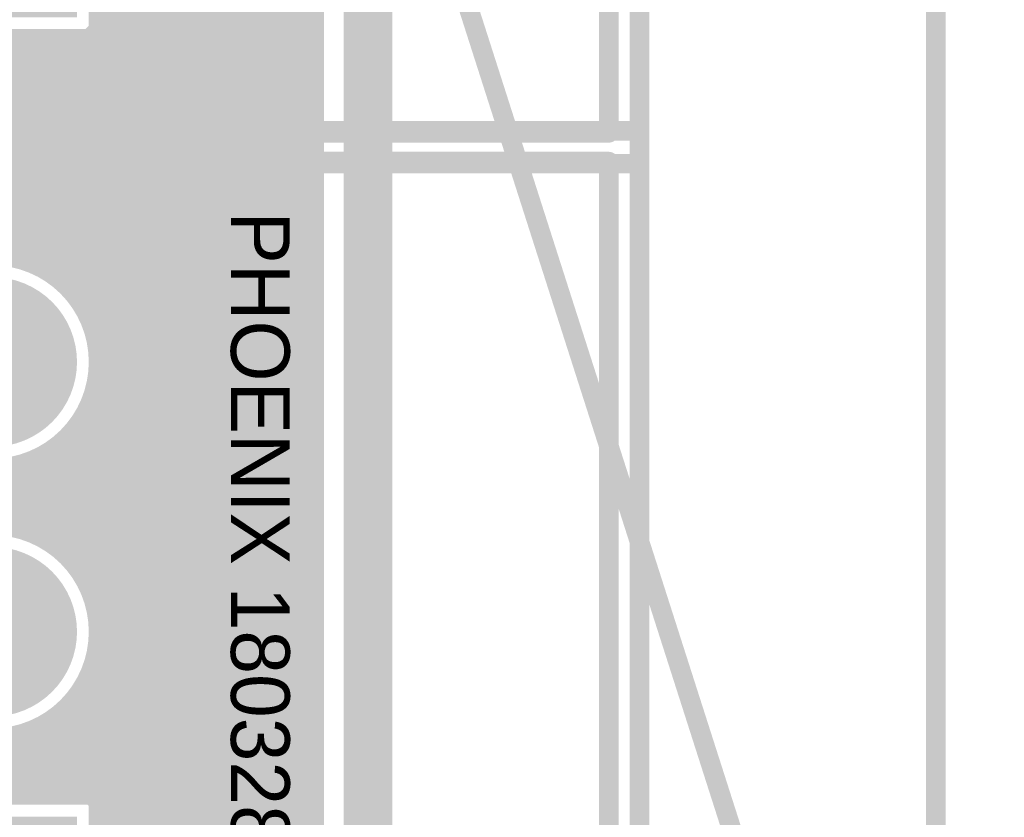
# Model space of a CAD drawing. Extents: x 7.17 to 14.1, y 4 to 11.75.
# Tile 186 of 189: x 12.11 to 12.61, y 8.01 to 8.42. Entities that reach past the tile are written whole.
import ezdxf

# ---------------------------------------------------------------- set-up
doc = ezdxf.new("R2010")
doc.units = 0
doc.layers.get('0').update_dxf_attribs({"linetype": 'CONTINUOUS'})
for name, color, linetype in [('BOTTOMLAYER', 5, 'CONTINUOUS'), ('BOTTOMSOLDER', 6, 'CONTINUOUS'), ('KEEPOUTLAYER', 6, 'CONTINUOUS'), ('MECHANICAL1', 6, 'CONTINUOUS'), ('MECHANICAL2', 216, 'CONTINUOUS'), ('MECHANICAL3', 76, 'CONTINUOUS'), ('MECHANICAL5', 56, 'CONTINUOUS'), ('MULTILAYER', 9, 'CONTINUOUS'), ('TOPOVERLAY', 2, 'CONTINUOUS'), ('TOPSOLDER', 216, 'CONTINUOUS')]:
    doc.layers.add(name, color=color, linetype=linetype)

# ---------------------------------------------------------------- blocks, each defined once
blk = doc.blocks.new('CONN_PHOENIX_1803280_3_18')
at = {"layer": 'BOTTOMSOLDER', "const_width": 0.04337}
for points in [[(0.11611, 0, 1), (0.15948, 0, 1)], [(0.253906, 0, 1), (0.297276, 0, 1)]]:
    blk.add_lwpolyline(points, format="xyb", close=True, dxfattribs=at)
at = {"layer": 'BOTTOMSOLDER'}
blk.add_solid([(-0.04337, -0.04337), (0.04337, -0.04337), (-0.04337, 0.04337), (0.04337, 0.04337)], dxfattribs=at)
at = {"layer": 'MECHANICAL1', "const_width": 0.01}
for points in [[(-0.102362, 0.047244), (-0.102362, -0.314961)], [(-0.102362, 0.047244), (0, 0.047244)], [(0, 0.047244), (0.377953, 0.047244)], [(0.377953, 0.047244), (0.377953, -0.314961)], [(-0.102362, -0.314961), (0, -0.314961)], [(0, -0.314961), (0.377953, -0.314961)]]:
    blk.add_lwpolyline(points, dxfattribs=at)
at = {"layer": 'MECHANICAL1', "const_width": 0.005}
for points in [[(-0.104862, 0.047244, 1), (-0.099862, 0.047244, 1)], [(-0.104862, 0.047244, 1), (-0.099862, 0.047244, 1)], [(-0.0025, 0.047244, 1), (0.0025, 0.047244, 1)], [(-0.0025, 0.047244, 1), (0.0025, 0.047244, 1)], [(0.375453, 0.047244, 1), (0.380453, 0.047244, 1)], [(0.375453, 0.047244, 1), (0.380453, 0.047244, 1)], [(-0.104862, -0.314961, 1), (-0.099862, -0.314961, 1)], [(-0.104862, -0.314961, 1), (-0.099862, -0.314961, 1)], [(-0.0025, -0.314961, 1), (0.0025, -0.314961, 1)], [(-0.0025, -0.314961, 1), (0.0025, -0.314961, 1)], [(0.375453, -0.314961, 1), (0.380453, -0.314961, 1)], [(0.375453, -0.314961, 1), (0.380453, -0.314961, 1)]]:
    blk.add_lwpolyline(points, format="xyb", close=True, dxfattribs=at)
at = {"layer": 'MULTILAYER', "const_width": 0.03937}
for points in [[(0.11811, 0, 1), (0.15748, 0, 1)], [(0.255906, 0, 1), (0.295276, 0, 1)]]:
    blk.add_lwpolyline(points, format="xyb", close=True, dxfattribs=at)
at = {"layer": 'MULTILAYER'}
blk.add_solid([(-0.03937, -0.03937), (0.03937, -0.03937), (-0.03937, 0.03937), (0.03937, 0.03937)], dxfattribs=at)
at = {"layer": 'TOPOVERLAY', "const_width": 0.01}
for points in [[(-0.11811, 0.062992), (-0.11811, -0.287402)], [(-0.11811, 0.062992), (0.358268, 0.062992)], [(0.358268, 0.062992), (0.389764, 0.062992)], [(0.389764, 0.062992), (0.393701, 0.062992)], [(0.393701, 0.062992), (0.393701, 0.019685)], [(0.393701, 0.019685), (0.393701, -0.330709)], [(-0.11811, -0.287402), (-0.11811, -0.330709)], [(-0.11811, -0.330709), (-0.114173, -0.330709)], [(-0.114173, -0.330709), (-0.082677, -0.330709)], [(-0.082677, -0.330709), (0.393701, -0.330709)]]:
    blk.add_lwpolyline(points, dxfattribs=at)
at = {"layer": 'TOPOVERLAY', "const_width": 0.005}
for points in [[(-0.12061, 0.062992, 1), (-0.11561, 0.062992, 1)], [(-0.12061, 0.062992, 1), (-0.11561, 0.062992, 1)], [(0.355768, 0.062992, 1), (0.360768, 0.062992, 1)], [(0.355768, 0.062992, 1), (0.360768, 0.062992, 1)], [(0.387264, 0.062992, 1), (0.392264, 0.062992, 1)], [(0.387264, 0.062992, 1), (0.392264, 0.062992, 1)], [(0.391201, 0.062992, 1), (0.396201, 0.062992, 1)], [(0.391201, 0.062992, 1), (0.396201, 0.062992, 1)], [(0.391201, 0.019685, 1), (0.396201, 0.019685, 1)], [(0.391201, 0.019685, 1), (0.396201, 0.019685, 1)], [(-0.12061, -0.287402, 1), (-0.11561, -0.287402, 1)], [(-0.12061, -0.287402, 1), (-0.11561, -0.287402, 1)], [(-0.12061, -0.330709, 1), (-0.11561, -0.330709, 1)], [(-0.12061, -0.330709, 1), (-0.11561, -0.330709, 1)], [(-0.116673, -0.330709, 1), (-0.111673, -0.330709, 1)], [(-0.116673, -0.330709, 1), (-0.111673, -0.330709, 1)], [(-0.085177, -0.330709, 1), (-0.080177, -0.330709, 1)], [(-0.085177, -0.330709, 1), (-0.080177, -0.330709, 1)], [(0.391201, -0.330709, 1), (0.396201, -0.330709, 1)], [(0.391201, -0.330709, 1), (0.396201, -0.330709, 1)]]:
    blk.add_lwpolyline(points, format="xyb", close=True, dxfattribs=at)
at = {"layer": 'TOPSOLDER', "const_width": 0.04337}
for points in [[(0.11611, 0, 1), (0.15948, 0, 1)], [(0.253906, 0, 1), (0.297276, 0, 1)]]:
    blk.add_lwpolyline(points, format="xyb", close=True, dxfattribs=at)
at = {"layer": 'TOPSOLDER'}
blk.add_solid([(-0.04337, -0.04337), (0.04337, -0.04337), (-0.04337, 0.04337), (0.04337, 0.04337)], dxfattribs=at)
blk = doc.blocks.new('CONN_PHOENIX_1803280_3_19')
at = {"layer": 'BOTTOMSOLDER', "const_width": 0.04337}
for points in [[(0.11611, 0, 1), (0.15948, 0, 1)], [(0.253906, 0, 1), (0.297276, 0, 1)]]:
    blk.add_lwpolyline(points, format="xyb", close=True, dxfattribs=at)
at = {"layer": 'BOTTOMSOLDER'}
blk.add_solid([(-0.04337, -0.04337), (0.04337, -0.04337), (-0.04337, 0.04337), (0.04337, 0.04337)], dxfattribs=at)
at = {"layer": 'MECHANICAL1', "const_width": 0.01}
for points in [[(-0.102362, 0.047244), (0, 0.047244)], [(-0.102362, 0.047244), (-0.102362, -0.314961)], [(0, 0.047244), (0.377953, 0.047244)], [(0.377953, 0.047244), (0.377953, -0.314961)], [(-0.102362, -0.314961), (0, -0.314961)], [(0, -0.314961), (0.377953, -0.314961)]]:
    blk.add_lwpolyline(points, dxfattribs=at)
at = {"layer": 'MECHANICAL1', "const_width": 0.005}
for points in [[(-0.104862, 0.047244, 1), (-0.099862, 0.047244, 1)], [(-0.104862, 0.047244, 1), (-0.099862, 0.047244, 1)], [(-0.0025, 0.047244, 1), (0.0025, 0.047244, 1)], [(-0.0025, 0.047244, 1), (0.0025, 0.047244, 1)], [(0.375453, 0.047244, 1), (0.380453, 0.047244, 1)], [(0.375453, 0.047244, 1), (0.380453, 0.047244, 1)], [(-0.104862, -0.314961, 1), (-0.099862, -0.314961, 1)], [(-0.104862, -0.314961, 1), (-0.099862, -0.314961, 1)], [(-0.0025, -0.314961, 1), (0.0025, -0.314961, 1)], [(-0.0025, -0.314961, 1), (0.0025, -0.314961, 1)], [(0.375453, -0.314961, 1), (0.380453, -0.314961, 1)], [(0.375453, -0.314961, 1), (0.380453, -0.314961, 1)]]:
    blk.add_lwpolyline(points, format="xyb", close=True, dxfattribs=at)
at = {"layer": 'MULTILAYER', "const_width": 0.03937}
for points in [[(0.11811, 0, 1), (0.15748, 0, 1)], [(0.255906, 0, 1), (0.295276, 0, 1)]]:
    blk.add_lwpolyline(points, format="xyb", close=True, dxfattribs=at)
at = {"layer": 'MULTILAYER'}
blk.add_solid([(-0.03937, -0.03937), (0.03937, -0.03937), (-0.03937, 0.03937), (0.03937, 0.03937)], dxfattribs=at)
at = {"layer": 'TOPOVERLAY', "const_width": 0.01}
for points in [[(-0.11811, 0.062992), (0.358268, 0.062992)], [(-0.11811, 0.062992), (-0.11811, -0.287402)], [(0.358268, 0.062992), (0.389764, 0.062992)], [(0.389764, 0.062992), (0.393701, 0.062992)], [(0.393701, 0.062992), (0.393701, 0.019685)], [(0.393701, 0.019685), (0.393701, -0.330709)], [(-0.11811, -0.287402), (-0.11811, -0.330709)], [(-0.11811, -0.330709), (-0.114173, -0.330709)], [(-0.114173, -0.330709), (-0.082677, -0.330709)], [(-0.082677, -0.330709), (0.393701, -0.330709)]]:
    blk.add_lwpolyline(points, dxfattribs=at)
at = {"layer": 'TOPOVERLAY', "const_width": 0.005}
for points in [[(-0.12061, 0.062992, 1), (-0.11561, 0.062992, 1)], [(-0.12061, 0.062992, 1), (-0.11561, 0.062992, 1)], [(0.355768, 0.062992, 1), (0.360768, 0.062992, 1)], [(0.355768, 0.062992, 1), (0.360768, 0.062992, 1)], [(0.387264, 0.062992, 1), (0.392264, 0.062992, 1)], [(0.387264, 0.062992, 1), (0.392264, 0.062992, 1)], [(0.391201, 0.062992, 1), (0.396201, 0.062992, 1)], [(0.391201, 0.062992, 1), (0.396201, 0.062992, 1)], [(0.391201, 0.019685, 1), (0.396201, 0.019685, 1)], [(0.391201, 0.019685, 1), (0.396201, 0.019685, 1)], [(-0.12061, -0.287402, 1), (-0.11561, -0.287402, 1)], [(-0.12061, -0.287402, 1), (-0.11561, -0.287402, 1)], [(-0.12061, -0.330709, 1), (-0.11561, -0.330709, 1)], [(-0.12061, -0.330709, 1), (-0.11561, -0.330709, 1)], [(-0.116673, -0.330709, 1), (-0.111673, -0.330709, 1)], [(-0.116673, -0.330709, 1), (-0.111673, -0.330709, 1)], [(-0.085177, -0.330709, 1), (-0.080177, -0.330709, 1)], [(-0.085177, -0.330709, 1), (-0.080177, -0.330709, 1)], [(0.391201, -0.330709, 1), (0.396201, -0.330709, 1)], [(0.391201, -0.330709, 1), (0.396201, -0.330709, 1)]]:
    blk.add_lwpolyline(points, format="xyb", close=True, dxfattribs=at)
at = {"layer": 'TOPSOLDER', "const_width": 0.04337}
for points in [[(0.11611, 0, 1), (0.15948, 0, 1)], [(0.253906, 0, 1), (0.297276, 0, 1)]]:
    blk.add_lwpolyline(points, format="xyb", close=True, dxfattribs=at)
at = {"layer": 'TOPSOLDER'}
blk.add_solid([(-0.04337, -0.04337), (0.04337, -0.04337), (-0.04337, 0.04337), (0.04337, 0.04337)], dxfattribs=at)

msp = doc.modelspace()

# ---------------------------------------------------------------- linework, layer by layer
at = {"layer": 'BOTTOMLAYER', "const_width": 0.008}
for points in [[(12.263404, 5.8465), (12.263404, 8.8285)], [(11.861884, 8.587655), (12.263404, 8.186135)], [(11.85944, 8.583027), (12.263404, 8.179063)], [(11.856389, 8.579007), (12.263404, 8.171992)], [(11.848578, 8.572676), (12.263404, 8.15785)], [(11.852771, 8.575555), (12.263404, 8.164921)], [(11.838169, 8.568943), (12.116493, 8.290619)], [(11.843755, 8.570428), (12.263404, 8.150779)], [(12.124366, 8.551448), (12.263404, 8.41241)], [(12.119675, 8.549068), (12.263404, 8.405339)], [(12.151274, 8.417739), (12.263404, 8.529869)], [(12.151274, 8.410668), (12.263404, 8.522798)], [(11.518396, 7.770719), (12.263404, 8.515727)], [(12.151274, 8.40663), (12.151274, 8.51337)], [(12.151274, 8.510397), (12.263404, 8.398268)], [(11.517577, 7.762829), (12.263404, 8.508656)], [(9.608319, 5.8465), (12.263404, 8.501585)], [(12.151274, 8.503326), (12.263404, 8.391196)], [(12.151274, 8.496255), (12.263404, 8.384125)], [(9.61539, 5.8465), (12.263404, 8.494514)], [(9.622461, 5.8465), (12.263404, 8.487443)], [(12.151274, 8.489184), (12.263404, 8.377054)], [(12.067455, 8.284422), (12.263404, 8.480372)], [(12.151274, 8.482113), (12.263404, 8.369983)], [(12.081472, 8.291368), (12.263404, 8.4733)], [(12.151274, 8.475042), (12.263404, 8.362912)], [(12.090639, 8.293464), (12.263404, 8.466229)], [(12.151274, 8.467971), (12.263404, 8.355841)], [(12.151274, 8.4609), (12.263404, 8.34877)], [(12.098206, 8.29396), (12.263404, 8.459158)], [(12.104827, 8.29351), (12.263404, 8.452087)], [(12.151274, 8.453829), (12.263404, 8.341699)], [(12.110774, 8.292386), (12.263404, 8.445016)], [(12.151274, 8.446758), (12.263404, 8.334628)], [(12.11619, 8.290731), (12.263404, 8.437945)], [(12.151274, 8.439687), (12.263404, 8.327557)], [(12.121158, 8.288628), (12.263404, 8.430874)], [(12.151274, 8.432615), (12.263404, 8.320486)], [(12.151274, 8.425544), (12.263404, 8.313414)], [(12.125732, 8.286131), (12.263404, 8.423803)], [(12.129945, 8.283273), (12.263404, 8.416732)], [(12.151274, 8.418473), (12.263404, 8.306343)], [(12.147236, 8.40663), (12.151274, 8.410668)], [(12.151274, 8.411402), (12.263404, 8.299272)], [(11.506904, 7.801654), (12.11188, 8.40663)], [(11.506904, 7.794582), (12.118951, 8.40663)], [(11.510387, 7.790995), (12.126022, 8.40663)], [(11.513439, 7.786975), (12.133094, 8.40663)], [(11.515883, 7.782348), (12.140165, 8.40663)], [(11.517614, 7.777008), (12.147236, 8.40663)], [(12.044534, 8.40663), (12.151274, 8.40663)], [(12.04998, 8.40663), (12.263404, 8.193206)], [(12.057051, 8.40663), (12.263404, 8.200277)], [(12.064122, 8.40663), (12.263404, 8.207348)], [(12.071193, 8.40663), (12.263404, 8.214419)], [(12.078264, 8.40663), (12.263404, 8.22149)], [(12.085335, 8.40663), (12.263404, 8.228561)], [(12.092406, 8.40663), (12.263404, 8.235632)], [(12.099478, 8.40663), (12.263404, 8.242703)], [(12.106549, 8.40663), (12.263404, 8.249774)], [(12.11362, 8.40663), (12.263404, 8.256846)], [(12.120691, 8.40663), (12.263404, 8.263917)], [(12.127762, 8.40663), (12.263404, 8.270988)], [(12.133815, 8.280072), (12.263404, 8.40966)], [(12.134833, 8.40663), (12.263404, 8.278059)], [(12.141904, 8.40663), (12.263404, 8.28513)], [(12.148975, 8.40663), (12.263404, 8.292201)], [(12.137352, 8.276538), (12.263404, 8.402589)], [(12.140557, 8.272671), (12.263404, 8.395518)], [(12.143418, 8.268462), (12.263404, 8.388447)], [(12.145919, 8.263891), (12.263404, 8.381376)], [(12.148025, 8.258926), (12.263404, 8.374305)], [(12.149685, 8.253515), (12.263404, 8.367234)], [(12.150815, 8.247574), (12.263404, 8.360163)], [(12.151273, 8.24096), (12.263404, 8.353092)], [(12.150788, 8.233405), (12.263404, 8.346021)], [(12.148714, 8.22426), (12.263404, 8.33895)], [(12.141889, 8.210363), (12.263404, 8.331878)], [(12.094664, 8.156067), (12.263404, 8.324807)], [(12.101698, 8.15603), (12.263404, 8.317736)], [(12.10795, 8.155211), (12.263404, 8.310665)], [(12.113612, 8.153802), (12.263404, 8.303594)], [(12.11879, 8.151909), (12.263404, 8.296523)], [(12.123551, 8.149599), (12.263404, 8.289452)], [(12.127937, 8.146913), (12.263404, 8.282381)], [(12.131972, 8.143878), (12.263404, 8.27531)], [(12.135671, 8.140505), (12.263404, 8.268239)], [(12.139038, 8.136801), (12.263404, 8.261167)], [(12.147932, 8.25918), (12.263404, 8.143708)], [(12.142068, 8.13276), (12.263404, 8.254096)], [(12.150522, 8.249519), (12.263404, 8.136637)], [(12.144748, 8.128369), (12.263404, 8.247025)], [(12.147051, 8.123601), (12.263404, 8.239954)], [(12.151262, 8.241707), (12.263404, 8.129566)], [(12.150973, 8.234926), (12.263404, 8.122495)], [(12.148937, 8.118416), (12.263404, 8.232883)], [(12.149969, 8.228859), (12.263404, 8.115424)], [(12.150338, 8.112746), (12.263404, 8.225812)], [(12.148411, 8.223345), (12.263404, 8.108353)], [(12.151146, 8.106483), (12.263404, 8.218741)], [(12.143971, 8.213643), (12.263404, 8.09421)], [(12.146393, 8.218293), (12.263404, 8.101281)], [(12.141183, 8.209361), (12.263404, 8.087139)], [(12.151168, 8.099434), (12.263404, 8.21167)], [(12.138049, 8.205423), (12.263404, 8.080068)], [(12.149997, 8.091192), (12.263404, 8.204599)], [(12.130781, 8.198549), (12.263404, 8.065926)], [(12.134581, 8.20182), (12.263404, 8.072997)], [(12.071454, 8.194236), (12.11121, 8.15448)], [(12.086447, 8.154921), (12.128131, 8.196606)], [(12.126641, 8.195618), (12.263404, 8.058855)], [(12.146409, 8.080533), (12.263404, 8.197527)], [(12.07585, 8.151396), (12.114235, 8.18978)], [(12.083583, 8.189178), (12.122712, 8.150049)], [(12.091318, 8.01837), (12.263404, 8.190456)], [(12.111945, 8.189101), (12.263404, 8.037641)], [(12.117262, 8.190855), (12.263404, 8.044713)], [(12.122145, 8.193043), (12.263404, 8.051784)], [(12.092319, 8.187514), (12.263404, 8.016428)], [(12.099654, 8.187249), (12.263404, 8.023499)], [(12.106118, 8.187856), (12.263404, 8.03057)], [(12.098389, 8.01837), (12.263404, 8.183385)], [(12.10546, 8.01837), (12.263404, 8.176314)], [(12.112531, 8.01837), (12.263404, 8.169243)], [(12.119602, 8.01837), (12.263404, 8.162172)], [(12.126673, 8.01837), (12.263404, 8.155101)], [(12.133744, 8.01837), (12.263404, 8.14803)], [(12.140815, 8.01837), (12.263404, 8.140959)], [(12.147887, 8.01837), (12.263404, 8.133888)], [(12.145158, 8.127603), (12.263404, 8.009357)], [(12.151274, 8.014687), (12.263404, 8.126817)], [(12.151274, 8.007615), (12.263404, 8.119745)], [(12.149589, 8.116101), (12.263404, 8.002286)], [(12.151274, 8.000544), (12.263404, 8.112674)], [(12.151061, 8.107558), (12.263404, 7.995215)], [(12.151274, 7.993473), (12.263404, 8.105603)], [(12.151217, 8.100331), (12.263404, 7.988144)], [(12.151274, 7.986402), (12.263404, 8.098532)], [(12.150535, 8.093942), (12.263404, 7.981073)], [(12.149232, 8.088173), (12.263404, 7.974002)], [(12.151274, 7.979331), (12.263404, 8.091461)], [(12.147429, 8.082905), (12.263404, 7.966931)], [(12.151274, 7.97226), (12.263404, 8.08439)], [(12.145198, 8.078065), (12.263404, 7.959859)], [(12.142585, 8.073607), (12.263404, 7.952788)], [(12.151274, 7.965189), (12.263404, 8.077319)], [(12.139618, 8.069504), (12.263404, 7.945717)], [(12.151274, 7.958118), (12.263404, 8.070248)], [(12.136312, 8.065738), (12.263404, 7.938646)], [(12.151274, 7.951047), (12.263404, 8.063177)], [(12.128701, 8.059207), (12.263404, 7.924504)], [(12.132674, 8.062305), (12.263404, 7.931575)], [(12.078106, 8.053233), (12.112969, 8.01837)], [(12.084247, 8.01837), (12.120167, 8.05429)], [(12.119691, 8.054075), (12.263404, 7.910362)], [(12.124381, 8.056456), (12.263404, 7.917433)], [(12.151274, 7.943976), (12.263404, 8.056105)], [(12.077175, 8.01837), (12.109507, 8.050702)], [(12.088071, 8.050339), (12.12004, 8.01837)], [(12.096023, 8.049458), (12.127111, 8.01837)], [(12.102894, 8.049659), (12.134182, 8.01837)], [(12.109027, 8.050597), (12.141253, 8.01837)], [(12.114593, 8.052102), (12.148324, 8.01837)], [(12.151274, 7.936904), (12.263404, 8.049034)], [(12.151274, 7.929833), (12.263404, 8.041963)], [(12.151274, 7.922762), (12.263404, 8.034892)], [(12.151274, 7.915691), (12.263404, 8.027821)], [(10.620231, 6.377577), (12.263404, 8.02075)], [(12.044534, 8.01837), (12.151274, 8.01837)], [(12.148324, 8.01837), (12.151274, 8.01542)], [(12.151274, 7.91163), (12.151274, 8.01837)], [(10.623688, 6.373963), (12.263404, 8.013679)], [(12.151274, 8.01542), (12.263404, 7.903291)], [(12.151274, 8.008349), (12.263404, 7.896219)], [(10.627038, 6.370242), (12.263404, 8.006608)]]:
    msp.add_lwpolyline(points, dxfattribs=at)
at = {"layer": 'BOTTOMLAYER'}
for points, const_width in [([(12.149274, 8.418473, 1), (12.153274, 8.418473, 1)], 0.004), ([(12.149274, 8.417739, 1), (12.153274, 8.417739, 1)], 0.004), ([(12.261404, 8.416732, 1), (12.265404, 8.416732, 1)], 0.004), ([(12.149274, 8.411402, 1), (12.153274, 8.411402, 1)], 0.004), ([(12.149274, 8.410668, 1), (12.153274, 8.410668, 1)], 0.004), ([(12.149274, 8.410668, 1), (12.153274, 8.410668, 1)], 0.004), ([(12.261404, 8.41241, 1), (12.265404, 8.41241, 1)], 0.004), ([(12.10988, 8.40663, 1), (12.11388, 8.40663, 1)], 0.004), ([(12.11162, 8.40663, 1), (12.11562, 8.40663, 1)], 0.004), ([(12.116951, 8.40663, 1), (12.120951, 8.40663, 1)], 0.004), ([(12.118691, 8.40663, 1), (12.122691, 8.40663, 1)], 0.004), ([(12.124023, 8.40663, 1), (12.128023, 8.40663, 1)], 0.004), ([(12.125762, 8.40663, 1), (12.129762, 8.40663, 1)], 0.004), ([(12.131094, 8.40663, 1), (12.135094, 8.40663, 1)], 0.004), ([(12.132833, 8.40663, 1), (12.136833, 8.40663, 1)], 0.004), ([(12.138165, 8.40663, 1), (12.142165, 8.40663, 1)], 0.004), ([(12.139904, 8.40663, 1), (12.143904, 8.40663, 1)], 0.004), ([(12.145236, 8.40663, 1), (12.149236, 8.40663, 1)], 0.004), ([(12.145236, 8.40663, 1), (12.149236, 8.40663, 1)], 0.004), ([(12.146975, 8.40663, 1), (12.150975, 8.40663, 1)], 0.004), ([(12.149274, 8.40663, 1), (12.153274, 8.40663, 1)], 0.004), ([(12.149274, 8.40663, 1), (12.153274, 8.40663, 1)], 0.004), ([(12.261404, 8.40966, 1), (12.265404, 8.40966, 1)], 0.004), ([(12.261404, 8.405339, 1), (12.265404, 8.405339, 1)], 0.004), ([(12.261404, 8.402589, 1), (12.265404, 8.402589, 1)], 0.004), ([(12.261404, 8.398268, 1), (12.265404, 8.398268, 1)], 0.004), ([(12.261404, 8.395518, 1), (12.265404, 8.395518, 1)], 0.004), ([(12.261404, 8.391196, 1), (12.265404, 8.391196, 1)], 0.004), ([(12.261404, 8.388447, 1), (12.265404, 8.388447, 1)], 0.004), ([(12.261404, 8.384125, 1), (12.265404, 8.384125, 1)], 0.004), ([(12.261404, 8.381376, 1), (12.265404, 8.381376, 1)], 0.004), ([(12.261404, 8.377054, 1), (12.265404, 8.377054, 1)], 0.004), ([(12.261404, 8.374305, 1), (12.265404, 8.374305, 1)], 0.004), ([(12.261404, 8.369983, 1), (12.265404, 8.369983, 1)], 0.004), ([(12.261404, 8.367234, 1), (12.265404, 8.367234, 1)], 0.004), ([(12.261404, 8.362912, 1), (12.265404, 8.362912, 1)], 0.004), ([(12.261404, 8.360163, 1), (12.265404, 8.360163, 1)], 0.004), ([(12.261404, 8.355841, 1), (12.265404, 8.355841, 1)], 0.004), ([(12.261404, 8.353092, 1), (12.265404, 8.353092, 1)], 0.004), ([(12.261404, 8.34877, 1), (12.265404, 8.34877, 1)], 0.004), ([(12.261404, 8.346021, 1), (12.265404, 8.346021, 1)], 0.004), ([(12.261404, 8.341699, 1), (12.265404, 8.341699, 1)], 0.004), ([(12.261404, 8.33895, 1), (12.265404, 8.33895, 1)], 0.004), ([(12.261404, 8.334628, 1), (12.265404, 8.334628, 1)], 0.004), ([(12.261404, 8.331878, 1), (12.265404, 8.331878, 1)], 0.004), ([(12.261404, 8.327557, 1), (12.265404, 8.327557, 1)], 0.004), ([(12.261404, 8.324807, 1), (12.265404, 8.324807, 1)], 0.004), ([(12.261404, 8.320486, 1), (12.265404, 8.320486, 1)], 0.004), ([(12.261404, 8.317736, 1), (12.265404, 8.317736, 1)], 0.004), ([(12.261404, 8.313414, 1), (12.265404, 8.313414, 1)], 0.004), ([(12.261404, 8.310665, 1), (12.265404, 8.310665, 1)], 0.004), ([(12.261404, 8.306343, 1), (12.265404, 8.306343, 1)], 0.004), ([(12.261404, 8.303594, 1), (12.265404, 8.303594, 1)], 0.004), ([(12.261404, 8.299272, 1), (12.265404, 8.299272, 1)], 0.004), ([(12.261404, 8.296523, 1), (12.265404, 8.296523, 1)], 0.004), ([(12.151274, 8.240591, 1), (12.044534, 8.240591, 1)], 0.008), ([(12.108774, 8.292386, 1), (12.112774, 8.292386, 1)], 0.004), ([(12.11419, 8.290731, 1), (12.11819, 8.290731, 1)], 0.004), ([(12.114493, 8.290619, 1), (12.118493, 8.290619, 1)], 0.004), ([(12.261404, 8.292201, 1), (12.265404, 8.292201, 1)], 0.004), ([(12.261404, 8.289452, 1), (12.265404, 8.289452, 1)], 0.004), ([(12.119158, 8.288628, 1), (12.123158, 8.288628, 1)], 0.004), ([(12.123732, 8.286131, 1), (12.127733, 8.286131, 1)], 0.004), ([(12.261404, 8.28513, 1), (12.265404, 8.28513, 1)], 0.004), ([(12.127945, 8.283273, 1), (12.131945, 8.283273, 1)], 0.004), ([(12.131815, 8.280072, 1), (12.135815, 8.280072, 1)], 0.004), ([(12.261404, 8.282381, 1), (12.265404, 8.282381, 1)], 0.004), ([(12.135352, 8.276538, 1), (12.139352, 8.276538, 1)], 0.004), ([(12.261404, 8.278059, 1), (12.265404, 8.278059, 1)], 0.004), ([(12.261404, 8.27531, 1), (12.265404, 8.27531, 1)], 0.004), ([(12.138556, 8.272671, 1), (12.142556, 8.272671, 1)], 0.004), ([(12.261404, 8.270988, 1), (12.265404, 8.270988, 1)], 0.004), ([(12.141419, 8.268462, 1), (12.145418, 8.268462, 1)], 0.004), ([(12.143919, 8.263891, 1), (12.147919, 8.263891, 1)], 0.004), ([(12.261404, 8.268239, 1), (12.265404, 8.268239, 1)], 0.004), ([(12.261404, 8.263917, 1), (12.265404, 8.263917, 1)], 0.004), ([(12.145932, 8.25918, 1), (12.149932, 8.25918, 1)], 0.004), ([(12.146026, 8.258926, 1), (12.150025, 8.258926, 1)], 0.004), ([(12.261404, 8.261167, 1), (12.265404, 8.261167, 1)], 0.004), ([(12.261404, 8.256846, 1), (12.265404, 8.256846, 1)], 0.004), ([(12.261404, 8.254096, 1), (12.265404, 8.254096, 1)], 0.004), ([(12.147685, 8.253515, 1), (12.151685, 8.253515, 1)], 0.004), ([(12.148522, 8.249519, 1), (12.152522, 8.249519, 1)], 0.004), ([(12.261404, 8.249774, 1), (12.265404, 8.249774, 1)], 0.004), ([(12.148815, 8.247574, 1), (12.152815, 8.247574, 1)], 0.004), ([(12.261404, 8.247025, 1), (12.265404, 8.247025, 1)], 0.004), ([(12.149262, 8.241707, 1), (12.153262, 8.241707, 1)], 0.004), ([(12.149273, 8.24096, 1), (12.153273, 8.24096, 1)], 0.004), ([(12.149274, 8.240591, 1), (12.153274, 8.240591, 1)], 0.004), ([(12.261404, 8.242703, 1), (12.265404, 8.242703, 1)], 0.004), ([(12.261404, 8.239954, 1), (12.265404, 8.239954, 1)], 0.004), ([(12.148973, 8.234926, 1), (12.152973, 8.234926, 1)], 0.004), ([(12.261404, 8.235632, 1), (12.265404, 8.235632, 1)], 0.004), ([(12.147969, 8.228859, 1), (12.151969, 8.228859, 1)], 0.004), ([(12.148788, 8.233405, 1), (12.152788, 8.233405, 1)], 0.004), ([(12.261404, 8.232883, 1), (12.265404, 8.232883, 1)], 0.004), ([(12.146714, 8.22426, 1), (12.150714, 8.22426, 1)], 0.004), ([(12.261404, 8.228561, 1), (12.265404, 8.228561, 1)], 0.004), ([(12.261404, 8.225812, 1), (12.265404, 8.225812, 1)], 0.004), ([(12.146411, 8.223345, 1), (12.150411, 8.223345, 1)], 0.004), ([(12.261404, 8.22149, 1), (12.265404, 8.22149, 1)], 0.004), ([(12.261404, 8.218741, 1), (12.265404, 8.218741, 1)], 0.004), ([(12.141971, 8.213643, 1), (12.145971, 8.213643, 1)], 0.004), ([(12.144393, 8.218293, 1), (12.148393, 8.218293, 1)], 0.004), ([(12.261404, 8.214419, 1), (12.265404, 8.214419, 1)], 0.004), ([(12.139183, 8.209361, 1), (12.143183, 8.209361, 1)], 0.004), ([(12.139889, 8.210363, 1), (12.143889, 8.210363, 1)], 0.004), ([(12.261404, 8.21167, 1), (12.265404, 8.21167, 1)], 0.004), ([(12.136049, 8.205423, 1), (12.140049, 8.205423, 1)], 0.004), ([(12.261404, 8.207348, 1), (12.265404, 8.207348, 1)], 0.004), ([(12.261404, 8.204599, 1), (12.265404, 8.204599, 1)], 0.004), ([(12.128781, 8.198549, 1), (12.132781, 8.198549, 1)], 0.004), ([(12.132581, 8.20182, 1), (12.136581, 8.20182, 1)], 0.004), ([(12.261404, 8.200277, 1), (12.265404, 8.200277, 1)], 0.004), ([(12.124641, 8.195618, 1), (12.128641, 8.195618, 1)], 0.004), ([(12.126131, 8.196606, 1), (12.130131, 8.196606, 1)], 0.004), ([(12.261404, 8.197527, 1), (12.265404, 8.197527, 1)], 0.004), ([(12.109945, 8.189101, 1), (12.113945, 8.189101, 1)], 0.004), ([(12.112235, 8.18978, 1), (12.116235, 8.18978, 1)], 0.004), ([(12.115262, 8.190855, 1), (12.119262, 8.190855, 1)], 0.004), ([(12.120145, 8.193043, 1), (12.124145, 8.193043, 1)], 0.004), ([(12.261404, 8.193206, 1), (12.265404, 8.193206, 1)], 0.004), ([(12.261404, 8.190456, 1), (12.265404, 8.190456, 1)], 0.004), ([(12.261404, 8.186135, 1), (12.265404, 8.186135, 1)], 0.004), ([(12.261404, 8.183385, 1), (12.265404, 8.183385, 1)], 0.004), ([(12.261404, 8.179063, 1), (12.265404, 8.179063, 1)], 0.004), ([(12.261404, 8.176314, 1), (12.265404, 8.176314, 1)], 0.004), ([(12.261404, 8.171992, 1), (12.265404, 8.171992, 1)], 0.004), ([(12.261404, 8.169243, 1), (12.265404, 8.169243, 1)], 0.004), ([(12.261404, 8.164921, 1), (12.265404, 8.164921, 1)], 0.004), ([(12.261404, 8.162172, 1), (12.265404, 8.162172, 1)], 0.004), ([(12.151274, 8.102795, 1), (12.044534, 8.102795, 1)], 0.008), ([(12.10921, 8.15448, 1), (12.11321, 8.15448, 1)], 0.004), ([(12.111612, 8.153802, 1), (12.115612, 8.153802, 1)], 0.004), ([(12.261404, 8.15785, 1), (12.265404, 8.15785, 1)], 0.004), ([(12.261404, 8.155101, 1), (12.265404, 8.155101, 1)], 0.004), ([(12.11679, 8.151909, 1), (12.12079, 8.151909, 1)], 0.004), ([(12.120712, 8.150049, 1), (12.124712, 8.150049, 1)], 0.004), ([(12.121551, 8.149599, 1), (12.125551, 8.149599, 1)], 0.004), ([(12.261404, 8.150779, 1), (12.265404, 8.150779, 1)], 0.004), ([(12.125937, 8.146913, 1), (12.129937, 8.146913, 1)], 0.004), ([(12.129972, 8.143878, 1), (12.133972, 8.143878, 1)], 0.004), ([(12.261404, 8.14803, 1), (12.265404, 8.14803, 1)], 0.004), ([(12.261404, 8.143708, 1), (12.265404, 8.143708, 1)], 0.004), ([(12.133671, 8.140505, 1), (12.137671, 8.140505, 1)], 0.004), ([(12.261404, 8.140959, 1), (12.265404, 8.140959, 1)], 0.004), ([(12.137038, 8.136801, 1), (12.141038, 8.136801, 1)], 0.004), ([(12.261404, 8.136637, 1), (12.265404, 8.136637, 1)], 0.004), ([(12.261404, 8.133888, 1), (12.265404, 8.133888, 1)], 0.004), ([(12.140068, 8.13276, 1), (12.144068, 8.13276, 1)], 0.004), ([(12.142748, 8.128369, 1), (12.146748, 8.128369, 1)], 0.004), ([(12.261404, 8.129566, 1), (12.265404, 8.129566, 1)], 0.004), ([(12.143158, 8.127603, 1), (12.147158, 8.127603, 1)], 0.004), ([(12.145051, 8.123601, 1), (12.149051, 8.123601, 1)], 0.004), ([(12.261404, 8.126817, 1), (12.265404, 8.126817, 1)], 0.004), ([(12.146937, 8.118416, 1), (12.150937, 8.118416, 1)], 0.004), ([(12.261404, 8.122495, 1), (12.265404, 8.122495, 1)], 0.004), ([(12.261404, 8.119745, 1), (12.265404, 8.119745, 1)], 0.004), ([(12.147589, 8.116101, 1), (12.151589, 8.116101, 1)], 0.004), ([(12.261404, 8.115424, 1), (12.265404, 8.115424, 1)], 0.004), ([(12.148338, 8.112746, 1), (12.152338, 8.112746, 1)], 0.004), ([(12.261404, 8.112674, 1), (12.265404, 8.112674, 1)], 0.004), ([(12.261404, 8.108353, 1), (12.265404, 8.108353, 1)], 0.004), ([(12.149061, 8.107558, 1), (12.153061, 8.107558, 1)], 0.004), ([(12.149147, 8.106483, 1), (12.153147, 8.106483, 1)], 0.004), ([(12.261404, 8.105603, 1), (12.265404, 8.105603, 1)], 0.004), ([(12.149168, 8.099434, 1), (12.153168, 8.099434, 1)], 0.004), ([(12.149217, 8.100331, 1), (12.153217, 8.100331, 1)], 0.004), ([(12.149274, 8.102795, 1), (12.153274, 8.102795, 1)], 0.004), ([(12.261404, 8.101281, 1), (12.265404, 8.101281, 1)], 0.004), ([(12.261404, 8.098532, 1), (12.265404, 8.098532, 1)], 0.004), ([(12.148535, 8.093942, 1), (12.152535, 8.093942, 1)], 0.004), ([(12.261404, 8.09421, 1), (12.265404, 8.09421, 1)], 0.004), ([(12.147232, 8.088173, 1), (12.151232, 8.088173, 1)], 0.004), ([(12.147998, 8.091192, 1), (12.151998, 8.091192, 1)], 0.004), ([(12.261404, 8.091461, 1), (12.265404, 8.091461, 1)], 0.004), ([(12.145429, 8.082905, 1), (12.149429, 8.082905, 1)], 0.004), ([(12.261404, 8.087139, 1), (12.265404, 8.087139, 1)], 0.004), ([(12.261404, 8.08439, 1), (12.265404, 8.08439, 1)], 0.004), ([(12.143199, 8.078065, 1), (12.147199, 8.078065, 1)], 0.004), ([(12.144409, 8.080533, 1), (12.148409, 8.080533, 1)], 0.004), ([(12.261404, 8.080068, 1), (12.265404, 8.080068, 1)], 0.004), ([(12.140585, 8.073607, 1), (12.144585, 8.073607, 1)], 0.004), ([(12.261404, 8.077319, 1), (12.265404, 8.077319, 1)], 0.004), ([(12.261404, 8.072997, 1), (12.265404, 8.072997, 1)], 0.004), ([(12.137618, 8.069504, 1), (12.141618, 8.069504, 1)], 0.004), ([(12.261404, 8.070248, 1), (12.265404, 8.070248, 1)], 0.004), ([(12.134312, 8.065738, 1), (12.138312, 8.065738, 1)], 0.004), ([(12.261404, 8.065926, 1), (12.265404, 8.065926, 1)], 0.004), ([(12.261404, 8.063177, 1), (12.265404, 8.063177, 1)], 0.004), ([(12.126701, 8.059207, 1), (12.130701, 8.059207, 1)], 0.004), ([(12.130674, 8.062305, 1), (12.134674, 8.062305, 1)], 0.004), ([(12.261404, 8.058855, 1), (12.265404, 8.058855, 1)], 0.004), ([(12.117691, 8.054075, 1), (12.121691, 8.054075, 1)], 0.004), ([(12.118167, 8.05429, 1), (12.122167, 8.05429, 1)], 0.004), ([(12.122381, 8.056456, 1), (12.126381, 8.056456, 1)], 0.004), ([(12.261404, 8.056105, 1), (12.265404, 8.056105, 1)], 0.004), ([(12.107026, 8.050597, 1), (12.111026, 8.050597, 1)], 0.004), ([(12.107507, 8.050702, 1), (12.111507, 8.050702, 1)], 0.004), ([(12.112593, 8.052102, 1), (12.116593, 8.052102, 1)], 0.004), ([(12.261404, 8.051784, 1), (12.265404, 8.051784, 1)], 0.004), ([(12.261404, 8.049034, 1), (12.265404, 8.049034, 1)], 0.004), ([(12.261404, 8.044713, 1), (12.265404, 8.044713, 1)], 0.004), ([(12.261404, 8.041963, 1), (12.265404, 8.041963, 1)], 0.004), ([(12.261404, 8.037641, 1), (12.265404, 8.037641, 1)], 0.004), ([(12.261404, 8.034892, 1), (12.265404, 8.034892, 1)], 0.004), ([(12.261404, 8.03057, 1), (12.265404, 8.03057, 1)], 0.004), ([(12.261404, 8.027821, 1), (12.265404, 8.027821, 1)], 0.004), ([(12.261404, 8.023499, 1), (12.265404, 8.023499, 1)], 0.004), ([(12.110531, 8.01837, 1), (12.114531, 8.01837, 1)], 0.004), ([(12.110969, 8.01837, 1), (12.114969, 8.01837, 1)], 0.004), ([(12.117602, 8.01837, 1), (12.121602, 8.01837, 1)], 0.004), ([(12.11804, 8.01837, 1), (12.12204, 8.01837, 1)], 0.004), ([(12.124673, 8.01837, 1), (12.128673, 8.01837, 1)], 0.004), ([(12.125111, 8.01837, 1), (12.129111, 8.01837, 1)], 0.004), ([(12.131744, 8.01837, 1), (12.135744, 8.01837, 1)], 0.004), ([(12.132182, 8.01837, 1), (12.136182, 8.01837, 1)], 0.004), ([(12.138815, 8.01837, 1), (12.142815, 8.01837, 1)], 0.004), ([(12.139253, 8.01837, 1), (12.143253, 8.01837, 1)], 0.004), ([(12.145886, 8.01837, 1), (12.149886, 8.01837, 1)], 0.004), ([(12.146325, 8.01837, 1), (12.150324, 8.01837, 1)], 0.004), ([(12.146325, 8.01837, 1), (12.150324, 8.01837, 1)], 0.004), ([(12.149274, 8.01837, 1), (12.153274, 8.01837, 1)], 0.004), ([(12.149274, 8.01837, 1), (12.153274, 8.01837, 1)], 0.004), ([(12.261404, 8.02075, 1), (12.265404, 8.02075, 1)], 0.004), ([(12.149274, 8.01542, 1), (12.153274, 8.01542, 1)], 0.004), ([(12.149274, 8.01542, 1), (12.153274, 8.01542, 1)], 0.004), ([(12.149274, 8.014687, 1), (12.153274, 8.014687, 1)], 0.004), ([(12.261404, 8.016428, 1), (12.265404, 8.016428, 1)], 0.004), ([(12.261404, 8.013679, 1), (12.265404, 8.013679, 1)], 0.004), ([(12.149274, 8.008349, 1), (12.153274, 8.008349, 1)], 0.004), ([(12.149274, 8.007615, 1), (12.153274, 8.007615, 1)], 0.004), ([(12.261404, 8.009357, 1), (12.265404, 8.009357, 1)], 0.004), ([(12.261404, 8.006608, 1), (12.265404, 8.006608, 1)], 0.004)]:
    msp.add_lwpolyline(points, format="xyb", close=True, dxfattribs=dict(at, const_width=const_width))
at = {"layer": 'KEEPOUTLAYER', "const_width": 0.025}
msp.add_lwpolyline([(12.289904, 5.82), (12.289904, 8.855)], dxfattribs=at)
at = {"layer": 'MECHANICAL2', "const_width": 0.01}
msp.add_lwpolyline([(12.579904, 7.902329), (12.579904, 8.855)], dxfattribs=at)
at = {"layer": 'MECHANICAL3', "const_width": 0.01}
msp.add_lwpolyline([(12.289904, 5.82), (12.289904, 8.855)], dxfattribs=at)
at = {"layer": 'MECHANICAL5', "const_width": 0.01}
msp.add_lwpolyline([(12.324904, 8.4725), (12.609904, 7.5825)], dxfattribs=at)
at = {"layer": 'MULTILAYER', "const_width": 0.01}
msp.add_lwpolyline([(12.289904, 5.82), (12.289904, 8.855)], dxfattribs=at)

# ---------------------------------------------------------------- block references
at = {"rotation": 90}
for name, p in [('CONN_PHOENIX_1803280_3_18', (12.097904, 8.46)), ('CONN_PHOENIX_1803280_3_19', (12.097904, 7.965))]:
    msp.add_blockref(name, p, dxfattribs=at)

# ---------------------------------------------------------------- texts
at = {"layer": 'MECHANICAL1'}
msp.add_text('PHOENIX 1803280', height=0.03, rotation=270, dxfattribs=at).set_placement((12.219904, 8.3175))

doc.saveas('drawing.dxf')
